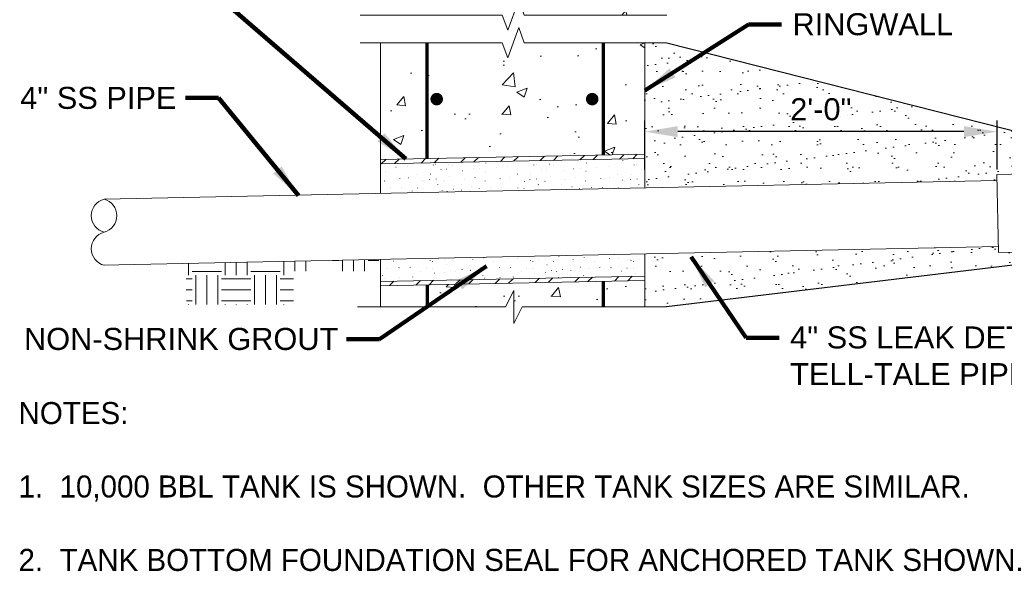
# Model space of a CAD drawing. Header units: inches. Extents: x -617 to 0, y -88 to 191.
# Tile 8 of 10: x -139 to -72, y 88 to 125. Entities that reach past the tile are written whole.
import ezdxf

# ---------------------------------------------------------------- set-up
doc = ezdxf.new("R2010")
doc.units = ezdxf.units.IN
doc.header["$MEASUREMENT"] = 0
doc.layers.get('DefPoints').update_dxf_attribs({"lineweight": 0})
for name, color, linetype, lineweight in [('G-ANNO-DIMS', 2, 'Continuous', 0), ('G-ANNO-MASK', 1, 'Continuous', 0), ('G-ANNO-NOTE', 4, 'Continuous', 30), ('G-ANNO-PATT', 250, 'Continuous', 0), ('G-ANNO-TEXT', 2, 'Continuous', 30), ('M-DETL-LGHT', 3, 'Continuous', 0), ('M-DETL-MEDM', 5, 'Continuous', 0), ('M-DETL-MLGT', 2, 'Continuous', 0), ('S-REIN-RBAR', 1, 'Continuous', 70), ('S-SECT-PATT', 250, 'Continuous', 0)]:
    doc.layers.add(name, color=color, linetype=linetype, lineweight=lineweight)
doc.layers.add('G-ANNO-NPLT', color=1, linetype='Continuous', lineweight=0, plot=False)
doc.styles.add("AEC_AC_05ArchDims-CC_1_1'", font='arial.ttf', dxfattribs={"height": 1.5})
doc.styles.add("AEC_AC_44Text-LeftTop_1_1'", font='arial.ttf', dxfattribs={"height": 1.5})
doc.dimstyles.new("AEC_AC_05_Arch-Dims_1_1'", dxfattribs={"dimtxt": 1.5, "dimasz": 2.25, "dimexe": 0.75, "dimexo": 0.75, "dimgap": 0.75, "dimtad": 1, "dimdec": 4, "dimzin": 15, "dimdsep": 46, "dimlunit": 4, "dimtxsty": "AEC_AC_05ArchDims-CC_1_1'", "dimcen": 0.09, "dimclrd": 256, "dimclre": 256, "dimazin": 2, "dimtfac": 0.7, "dimtdec": 4, "dimtix": 1, "dimtmove": 1, "dimatfit": 3, "dimfxl": 1, "dimfrac": 1, "dimtolj": 1, "dimtzin": 15, "dimlwd": 30, "dimlwe": 30, "dimarcsym": 0})
doc.dimstyles.new("AEC_AC_44_Notes_1_1'", dxfattribs={"dimtxt": 1.5, "dimasz": 2.25, "dimexe": 0.75, "dimexo": 0.75, "dimgap": 0.75, "dimtad": 1, "dimjust": 1, "dimdec": 3, "dimzin": 15, "dimdsep": 46, "dimlunit": 5, "dimtxsty": "AEC_AC_44Text-LeftTop_1_1'", "dimcen": 0.09, "dimclrd": 256, "dimclre": 256, "dimazin": 2, "dimtfac": 0.7, "dimtdec": 3, "dimtmove": 1, "dimatfit": 1, "dimfxl": 1, "dimfrac": 1, "dimtolj": 1, "dimtzin": 15, "dimlwd": 30, "dimlwe": 30, "dimarcsym": 0})

# ---------------------------------------------------------------- blocks, each defined once
blk = doc.blocks.new('*D127')
at = {"layer": 'DefPoints', "color": 0, "transparency": 16777216}
for p in [(-96.491, 117.481), (-96.491, 114.151), (-72.486, 114.151)]:
    blk.add_point(p, dxfattribs=at)
at = {"layer": 'G-ANNO-DIMS', "lineweight": 30, "transparency": 16777216}
for p, q in [((-96.491, 114.901), (-96.491, 118.231)), ((-72.486, 114.901), (-72.486, 118.231)), ((-74.736, 117.481), (-94.241, 117.481))]:
    blk.add_line(p, q, dxfattribs=at)
at = {"layer": 'G-ANNO-DIMS', "transparency": 16777216}
for points in [[(-94.241, 117.856), (-94.241, 117.106), (-96.491, 117.481)], [(-74.736, 117.856), (-74.736, 117.106), (-72.486, 117.481)]]:
    blk.add_solid(points, dxfattribs=at)
at = {"layer": 'G-ANNO-DIMS', "color": 0, "lineweight": 30, "transparency": 16777216, "insert": (-84.489, 118.997), "char_height": 1.5, "attachment_point": 5, "style": "AEC_AC_05ArchDims-CC_1_1'"}
blk.add_mtext('\\A1;2\'-0"', dxfattribs=at)

msp = doc.modelspace()

# ---------------------------------------------------------------- hatches: boundary and pattern name
at = {"layer": 'G-ANNO-PATT'}
h = msp.add_hatch(dxfattribs=at)
h.set_pattern_fill('AR-CONC', color=256, style=0, pattern_type=2)
h.set_pattern_definition([(50, (-106.8166, 133.3114), (7.1726, -0.6275), [0.75, -8.25]), (355, (-106.8166, 133.3114), (-1.3875, 7.522), [0.6, -6.6]), (100.45, (-106.219, 133.259), (5.785, 6.8944), [0.6374, -7.0114]), (46.184, (-106.8166, 135.311), (10.6724, -1.655), [1.125, -12.375]), (96.636, (-105.927, 135.173), (9.3466, 9.741), [0.956, -10.517]), (351.18, (-106.817, 135.311), (9.347, 9.741), [0.9, -9.9]), (21, (-105.8166, 134.8114), (5.969, -4.0262), [0.75, -8.25]), (326, (-105.8166, 134.8114), (2.433, 7.2515), [0.6, -6.6]), (71.45, (-105.319, 134.476), (8.4022, 3.2253), [0.6374, -7.0114]), (37.5, (-106.8166, 133.3114), (0.1216, 3.32894), [0, -6.52, 0, -6.7, 0, -6.625]), (7.5, (-106.8166, 133.3114), (2.6307, 3.9441), [0, -3.82, 0, -6.37, 0, -2.525]), (327.5, (-109.0466, 133.3114), (5.33822, -0.22555), [0, -2.5, 0, -7.8, 0, -10.35]), (317.5, (-110.0466, 133.3114), (5.8319, 1.001), [0, -3.25, 0, -5.18, 0, -7.35])])
h.paths.add_polyline_path([(-96.31696, 142.50393), (-114.31035, 143.44569), (-114.31035, 143.29454), (-114.31035, 140.56575), (-114.31035, 135.86826), (-114.31035, 125.42052), (-106.19665, 125.42052), (-105.82165, 124.39022), (-105.07165, 126.45083), (-104.69665, 125.42052), (-96.31035, 125.42052), (-96.31023, 135.68319), (-96.31035, 135.68319), (-96.31035, 141.58223), (-96.31035, 142.06915), (-96.3103, 142.06915), (-96.31025, 142.50393)])
h = msp.add_hatch(dxfattribs=at)
h.set_pattern_fill('AR-CONC', color=256, style=0, pattern_type=2)
h.set_pattern_definition([(50, (-106.212, 118.669), (7.1726, -0.6275), [0.75, -8.25]), (355, (-106.212, 118.669), (-1.3875, 7.522), [0.6, -6.6]), (100.45, (-105.614, 118.617), (5.785, 6.8944), [0.6374, -7.0114]), (46.18, (-106.212, 120.669), (10.6724, -1.655), [1.125, -12.375]), (96.64, (-105.322, 120.531), (9.347, 9.741), [0.956, -10.517]), (351.18, (-106.212, 120.669), (9.347, 9.741), [0.9, -9.9]), (21, (-105.212, 120.169), (5.969, -4.0262), [0.75, -8.25]), (326, (-105.212, 120.169), (2.433, 7.2515), [0.6, -6.6]), (71.45, (-104.714, 119.834), (8.4022, 3.2253), [0.6374, -7.0114]), (37.5, (-106.2117, 118.6692), (0.1216, 3.32894), [0, -6.52, 0, -6.7, 0, -6.625]), (7.5, (-106.2117, 118.6692), (2.6307, 3.9441), [0, -3.82, 0, -6.37, 0, -2.525]), (327.5, (-108.4417, 118.6692), (5.3382, -0.22555), [0, -2.5, 0, -7.8, 0, -10.35]), (317.5, (-109.4417, 118.669), (5.8319, 1.001), [0, -3.25, 0, -5.18, 0, -7.35])])
h.paths.add_polyline_path([(-104.69665, 123.5394), (-105.07165, 124.5697), (-105.82165, 122.50909), (-106.19665, 123.5394), (-114.49109, 123.5394), (-114.49109, 115.58832), (-96.49109, 115.94966), (-96.49109, 123.5394)])
at = {"layer": 'G-ANNO-PATT', "lineweight": 13}
h = msp.add_hatch(dxfattribs=at)
h.set_pattern_fill('AR-SAND', color=256, style=0, pattern_type=2)
h.set_pattern_definition([(37.5, (-88.5332, 117.82), (-0.06299, 1.92682), [0, -1.52, 0, -1.7, 0, -1.625]), (7.5, (-88.5332, 117.82), (1.76978, 2.82215), [0, -0.82, 0, -1.37, 0, -0.525]), (327.5, (-89.7632, 117.82), (3.11414, 0.00566), [0, -0.5, 0, -1.8, 0, -2.35]), (317.5, (-89.7632, 117.82), (3.00613, 0.87768), [0, -0.25, 0, -1.18, 0, -1.35])])
h.paths.add_polyline_path([(-72.49109, 114.15119), (-72.49109, 114.1512), (-72.49944, 114.57184), (-68.40033, 114.65318), (-68.39131, 114.1984), (-58.93136, 114.39042), (-94.98112, 123.5394), (-96.49109, 123.5394), (-96.49109, 115.94966), (-96.49109, 115.6496), (-96.49109, 113.64937), (-96.49108, 113.64895)])
at = {"layer": 'G-ANNO-PATT'}
h = msp.add_hatch(dxfattribs=at)
h.set_pattern_fill('ANSI32', color=256, pattern_type=2)
h.set_pattern_definition([(45, (-2654.6213, -3177.9611), (-1.3258252, 1.3258252), []), (45, (-2653.7374, -3177.9611), (-1.3258252, 1.3258252), [])])
h.paths.add_polyline_path([(-96.49109, 115.94966), (-114.49109, 115.58832), (-114.49109, 115.28826), (-96.49109, 115.6496)])
at = {"layer": 'G-ANNO-PATT', "lineweight": 13}
h = msp.add_hatch(dxfattribs=at)
h.set_pattern_fill('AR-SAND', color=256, style=0, pattern_type=2)
h.set_pattern_definition([(37.5, (-92.525, 107.0501), (-0.06299, 1.926824), [0, -1.52, 0, -1.7, 0, -1.625]), (7.5, (-92.525, 107.05), (1.76978, 2.82215), [0, -0.82, 0, -1.37, 0, -0.525]), (327.5, (-93.755, 107.0501), (3.11414, 0.00566), [0, -0.5, 0, -1.8, 0, -2.35]), (317.5, (-93.755, 107.05), (3.00613, 0.87768), [0, -0.25, 0, -1.18, 0, -1.35])])
h.paths.add_polyline_path([(-96.49179, 109.1493), (-96.49179, 107.64869), (-96.49179, 107.34875), (-96.48577, 107.34875), (-96.49179, 107.34863), (-96.49179, 105.54186), (-95.00981, 105.54186), (-58.93136, 109.88741), (-68.30199, 109.69716), (-68.29455, 109.32191), (-72.39365, 109.24058), (-72.40184, 109.653)])
at = {"layer": 'G-ANNO-PATT'}
h = msp.add_hatch(dxfattribs=at)
h.set_pattern_fill('EARTH', color=256, style=0, pattern_type=2)
h.set_pattern_definition([(0, (-3895.3425, -3900.059), (2.000004, 2.000004), [2.000004, -2.000004]), (0, (-3895.3425, -3899.309), (2.000004, 2.000004), [2.000004, -2.000004]), (0, (-3895.3425, -3898.559), (2.000004, 2.000004), [2.000004, -2.000004]), (90, (-3895.0925, -3898.309), (-2.000004, 2.000004), [2.000004, -2.000004]), (90, (-3894.3425, -3898.309), (-2.000004, 2.000004), [2.000004, -2.000004]), (90, (-3893.5925, -3898.309), (-2.000004, 2.000004), [2.000004, -2.000004])])
h.paths.add_polyline_path([(-120.42075, 107.98488), (-114.49179, 107.98488), (-114.49179, 108.21992), (-114.61872, 108.21992), (-114.61503, 108.76335), (-127.76369, 108.50246), (-127.70784, 105.67811), (-120.42075, 105.67811)])
h = msp.add_hatch(dxfattribs=at)
h.set_pattern_fill('ANSI32', color=256, pattern_type=2)
h.set_pattern_definition([(45, (-2654.6213, -3177.965), (-1.3258252, 1.3258252), []), (45, (-2653.7374, -3177.965), (-1.3258252, 1.3258252), [])])
h.paths.add_polyline_path([(-96.49179, 107.34863), (-96.49179, 107.64869), (-114.49179, 107.28735), (-114.49179, 106.98729)])
h = msp.add_hatch(dxfattribs=at)
h.set_pattern_fill('AR-CONC', color=256, style=0, pattern_type=2)
h.set_pattern_definition([(50, (-102.842, 106.2793), (7.1726, -0.6275), [0.75, -8.25]), (355, (-102.842, 106.279), (-1.3875, 7.522), [0.6, -6.6]), (100.45, (-102.2444, 106.227), (5.785, 6.8944), [0.6374, -7.0114]), (46.184, (-102.842, 108.279), (10.6724, -1.655), [1.125, -12.375]), (96.64, (-101.953, 108.141), (9.347, 9.741), [0.956, -10.517]), (351.18, (-102.842, 108.279), (9.347, 9.741), [0.9, -9.9]), (21, (-101.842, 107.7793), (5.969, -4.0262), [0.75, -8.25]), (326, (-101.842, 107.779), (2.433, 7.2515), [0.6, -6.6]), (71.45, (-101.345, 107.444), (8.4022, 3.2253), [0.6374, -7.0114]), (37.5, (-102.842, 106.2793), (0.1216, 3.32894), [0, -6.52, 0, -6.7, 0, -6.625]), (7.5, (-102.842, 106.2793), (2.6307, 3.9441), [0, -3.82, 0, -6.37, 0, -2.525]), (327.5, (-105.072, 106.2793), (5.3382, -0.22555), [0, -2.5, 0, -7.8, 0, -10.35]), (317.5, (-106.072, 106.2793), (5.8319, 1.001), [0, -3.25, 0, -5.18, 0, -7.35])])
h.paths.add_polyline_path([(-114.49179, 106.98729), (-114.49179, 105.54186), (-105.97322, 105.54186), (-105.41031, 106.66667), (-105.41031, 104.41705), (-104.84841, 105.54186), (-96.49179, 105.54186), (-96.49179, 107.34863)])

# ---------------------------------------------------------------- linework, layer by layer
at = {"layer": 'G-ANNO-MASK'}
for p, q in [((-105.97322, 105.54186), (-105.41031, 106.66667)), ((-105.41031, 106.66667), (-105.41031, 104.41705)), ((-116.05174, 105.54186), (-105.97322, 105.54186)), ((-105.41031, 104.41705), (-104.84841, 105.54186)), ((-104.84841, 105.54186), (-95.00981, 105.54186))]:
    msp.add_line(p, q, dxfattribs=at)
at = {"layer": 'G-ANNO-MASK', "linetype": 'Continuous', "flags": 128}
for points in [[(-115.87639, 125.42052), (-106.19665, 125.42052), (-105.82165, 124.39022), (-105.07165, 126.45083), (-104.69665, 125.42052), (-94.98112, 125.42052)], [(-115.87639, 123.5394), (-106.19665, 123.5394), (-105.82165, 122.50909), (-105.07165, 124.5697), (-104.69665, 123.5394), (-94.98112, 123.5394)]]:
    msp.add_lwpolyline(points, dxfattribs=at)
at = {"layer": 'G-ANNO-NPLT', "linetype": 'Continuous', "lineweight": 30}
for p, q in [((-94.98112, 123.5394), (-58.93136, 114.39042)), ((-58.93136, 109.88741), (-95.00981, 105.54186))]:
    msp.add_line(p, q, dxfattribs=at)
at = {"layer": 'M-DETL-LGHT'}
for p, q in [((-96.49109, 115.94966), (-114.49711, 115.5882)), ((-96.49109, 115.6496), (-114.49109, 115.28826)), ((-96.49179, 107.64869), (-114.49179, 107.28735)), ((-96.48577, 107.34875), (-114.49179, 106.98729))]:
    msp.add_line(p, q, dxfattribs=at)
at = {"layer": 'M-DETL-MEDM'}
for p, q in [((-72.48614, 114.1513), (-133.32762, 112.87808)), ((-68.40033, 114.65318), (-72.49944, 114.57184)), ((-72.49944, 114.57184), (-72.39365, 109.24058)), ((-72.40184, 109.653), (-133.41876, 108.37719)), ((-68.29455, 109.32191), (-72.39365, 109.24058))]:
    msp.add_line(p, q, dxfattribs=at)
for centre, start, end in [((-133.03847, 111.75333), 104.4174361, 255.5825556), ((-133.03847, 111.75333), 104.4174361, 255.5825556), ((-133.61677, 111.75333), 284.4174333, 75.5825528), ((-133.61677, 111.75333), 284.4174333, 75.5825528), ((-133.03847, 109.50383), 104.4174361, 255.5825556), ((-133.03847, 109.50383), 104.4174361, 255.5825556)]:
    msp.add_arc(centre, 1.16131, start, end, dxfattribs=at)
at = {"layer": 'M-DETL-MLGT'}
for p, q in [((-114.49109, 113.28804), (-114.49109, 123.5394)), ((-96.49109, 113.64937), (-96.49109, 123.5394)), ((-114.49179, 105.54186), (-114.49179, 108.77295)), ((-96.49179, 105.54186), (-96.49179, 109.14934))]:
    msp.add_line(p, q, dxfattribs=at)
at = {"layer": 'S-REIN-RBAR'}
for p, q in [((-111.31035, 107.05116), (-111.31035, 105.54186)), ((-99.31035, 107.29205), (-99.31035, 105.54186))]:
    msp.add_line(p, q, dxfattribs=at)
at = {"layer": 'S-REIN-RBAR', "flags": 128}
for points in [[(-111.31035, 115.65217), (-111.31035, 123.5394)], [(-99.31035, 123.5394), (-99.31035, 115.89306)]]:
    msp.add_lwpolyline(points, dxfattribs=at)
at = {"layer": 'S-REIN-RBAR', "const_width": 0.42588, "flags": 128}
for points in [[(-110.66551, 119.90797, -1), (-110.66551, 119.48208, -1), (-110.66551, 119.90797)], [(-100.06663, 119.90797, 1), (-100.06663, 119.48208, 1), (-100.06663, 119.90797)]]:
    msp.add_lwpolyline(points, format="xyb", dxfattribs=at)
at = {"layer": 'S-SECT-PATT', "color": 2, "linetype": 'Continuous', "lineweight": 13}
msp.add_line((-97.98326, 115.53269), (-97.99005, 115.52599), dxfattribs=at)
at = {"layer": 'S-SECT-PATT', "lineweight": 13}
for p, q in [((-114.17804, 114.79952), (-114.18473, 114.79273)), ((-113.43522, 115.06103), (-113.44202, 115.05434)), ((-112.65107, 115.08859), (-112.65786, 115.0819)), ((-110.89034, 115.21241), (-110.89713, 115.20572)), ((-110.73237, 115.2693), (-110.73916, 115.26261)), ((-110.36761, 114.90966), (-110.3744, 114.90286)), ((-110.00196, 114.93712), (-110.00875, 114.93042)), ((-109.82981, 115.2693), (-109.8366, 115.26261)), ((-109.56662, 115.19401), (-109.57331, 115.18731)), ((-108.88965, 114.81763), (-108.89635, 114.81093)), ((-108.17243, 114.9509), (-108.17922, 114.9442)), ((-107.72381, 114.96822), (-107.7306, 114.96143)), ((-107.33335, 114.79952), (-107.34005, 114.79273)), ((-107.30579, 115.35011), (-107.31259, 115.34342)), ((-106.59054, 115.06103), (-106.59733, 115.05434)), ((-105.80639, 115.08859), (-105.81318, 115.0819)), ((-104.04566, 115.21241), (-104.05245, 115.20572)), ((-103.88768, 115.2693), (-103.89448, 115.26261)), ((-103.52292, 114.90966), (-103.52971, 114.90286)), ((-103.15727, 114.93712), (-103.16406, 114.93042)), ((-102.98513, 115.2693), (-102.99192, 115.26261)), ((-102.72194, 115.19401), (-102.72863, 115.18731)), ((-102.04497, 114.81763), (-102.05166, 114.81093)), ((-101.32774, 114.9509), (-101.33454, 114.9442)), ((-100.87912, 114.96822), (-100.88591, 114.96143)), ((-100.48867, 114.79952), (-100.49536, 114.79273)), ((-100.46111, 115.35011), (-100.4679, 115.34342)), ((-99.74585, 115.06103), (-99.75265, 115.05434)), ((-98.9617, 115.08859), (-98.96849, 115.0819)), ((-97.20097, 115.21241), (-97.20776, 115.20572)), ((-97.043, 115.2693), (-97.04979, 115.26261)), ((-96.67824, 114.90966), (-96.68503, 114.90286)), ((-114.2055, 114.12501), (-114.21229, 114.11822)), ((-113.17381, 114.30395), (-113.1806, 114.29725)), ((-112.56859, 114.33151), (-112.57538, 114.32471)), ((-112.01111, 114.59184), (-112.0178, 114.58515)), ((-111.70196, 114.18003), (-111.70875, 114.17334)), ((-111.5369, 114.09076), (-111.54369, 114.08397)), ((-111.15176, 114.23505), (-111.15855, 114.22836)), ((-111.09674, 114.59302), (-111.10343, 114.58623)), ((-110.69772, 114.26261), (-110.70452, 114.25592)), ((-110.17509, 114.15247), (-110.18178, 114.14578)), ((-110.12578, 114.09745), (-110.13257, 114.09076)), ((-109.7681, 114.42777), (-109.77489, 114.42107)), ((-108.79142, 114.24883), (-108.79822, 114.24214)), ((-108.04861, 114.35897), (-108.0554, 114.35227)), ((-107.36081, 114.12501), (-107.36761, 114.11822)), ((-106.32912, 114.30395), (-106.33591, 114.29725)), ((-105.72391, 114.33151), (-105.7307, 114.32471)), ((-105.16642, 114.59184), (-105.17312, 114.58515)), ((-104.85727, 114.18003), (-104.86406, 114.17334)), ((-104.69221, 114.09076), (-104.699, 114.08397)), ((-104.30707, 114.23505), (-104.31387, 114.22836)), ((-104.25205, 114.59302), (-104.25875, 114.58623)), ((-103.85304, 114.26261), (-103.85983, 114.25592)), ((-103.3304, 114.15247), (-103.33709, 114.14578)), ((-103.28109, 114.09745), (-103.28788, 114.09076)), ((-102.92341, 114.42777), (-102.9302, 114.42107)), ((-101.94674, 114.24883), (-101.95353, 114.24214)), ((-101.20392, 114.35897), (-101.21072, 114.35227)), ((-100.51613, 114.12501), (-100.52292, 114.11822)), ((-99.48444, 114.30395), (-99.49123, 114.29725)), ((-98.87922, 114.33151), (-98.88601, 114.32471)), ((-98.32174, 114.59184), (-98.32843, 114.58515)), ((-98.01259, 114.18003), (-98.01938, 114.17334)), ((-97.84753, 114.09076), (-97.85432, 114.08397)), ((-97.46239, 114.23505), (-97.46918, 114.22836)), ((-97.40737, 114.59302), (-97.41406, 114.58623)), ((-97.00835, 114.26261), (-97.01515, 114.25592)), ((-96.49109, 114.1471), (-96.49241, 114.14578)), ((-113.81633, 113.68259), (-113.82312, 113.6758)), ((-113.06416, 113.68259), (-113.07095, 113.6758)), ((-112.33473, 113.44381), (-112.34152, 113.43702)), ((-111.97351, 113.64489), (-111.9802, 113.6382)), ((-111.55973, 113.60729), (-111.56652, 113.6005)), ((-110.58198, 113.87068), (-110.58877, 113.86399)), ((-110.28513, 113.48505), (-110.29182, 113.47836)), ((-109.9427, 113.4191), (-109.9495, 113.41231)), ((-109.52902, 113.5696), (-109.53572, 113.5629)), ((-108.99772, 113.8567), (-109.00452, 113.85001)), ((-108.95648, 113.49883), (-108.96328, 113.49214)), ((-108.28788, 113.72019), (-108.29467, 113.7134)), ((-107.77351, 113.62275), (-107.7803, 113.61595)), ((-106.97164, 113.68259), (-106.97843, 113.6758)), ((-106.21948, 113.68259), (-106.22627, 113.6758)), ((-105.12883, 113.64489), (-105.13552, 113.6382)), ((-104.71505, 113.60729), (-104.72184, 113.6005)), ((-103.73729, 113.87068), (-103.74408, 113.86399)), ((-102.68434, 113.5696), (-102.69103, 113.5629)), ((-102.15304, 113.8567), (-102.15983, 113.85001)), ((-101.4432, 113.72019), (-101.44999, 113.7134)), ((-100.92883, 113.62275), (-100.93562, 113.61595)), ((-100.12696, 113.68259), (-100.13375, 113.6758)), ((-99.37479, 113.68259), (-99.38158, 113.6758)), ((-98.28414, 113.64489), (-98.29083, 113.6382)), ((-96.89261, 113.87068), (-96.8994, 113.86399)), ((-111.11209, 108.72105), (-111.11888, 108.71436)), ((-110.56189, 108.77607), (-110.56868, 108.76938)), ((-110.10786, 108.80363), (-110.11465, 108.79694)), ((-109.58522, 108.69349), (-109.59191, 108.6868)), ((-108.20156, 108.78985), (-108.20835, 108.78316)), ((-107.45874, 108.89999), (-107.46553, 108.8933)), ((-105.73925, 108.84497), (-105.74604, 108.83828)), ((-105.13404, 108.87253), (-105.14083, 108.86574)), ((-104.2674, 108.72105), (-104.27419, 108.71436)), ((-103.71721, 108.77607), (-103.724, 108.76938)), ((-103.26317, 108.80363), (-103.26996, 108.79694)), ((-102.74053, 108.69349), (-102.74723, 108.6868)), ((-102.33354, 108.96879), (-102.34034, 108.9621)), ((-101.35687, 108.78985), (-101.36366, 108.78316)), ((-100.61406, 108.89999), (-100.62085, 108.8933)), ((-98.89457, 108.84497), (-98.90136, 108.83828)), ((-98.28935, 108.87253), (-98.29614, 108.86574)), ((-97.42272, 108.72105), (-97.42951, 108.71436)), ((-96.87252, 108.77607), (-96.87931, 108.76938)), ((-96.8175, 109.13404), (-96.82419, 109.12725)), ((-114.02833, 108.16377), (-114.03512, 108.15698)), ((-113.61563, 108.66603), (-113.62242, 108.65924)), ((-113.22646, 108.22361), (-113.23325, 108.21682)), ((-112.47429, 108.22361), (-112.48108, 108.21682)), ((-111.38364, 108.18592), (-111.39034, 108.17922)), ((-110.96986, 108.14832), (-110.97665, 108.14153)), ((-110.94703, 108.63178), (-110.95382, 108.62499)), ((-109.99211, 108.4117), (-109.9989, 108.40501)), ((-109.69526, 108.02607), (-109.70195, 108.01938)), ((-109.53591, 108.63847), (-109.5427, 108.63178)), ((-108.93915, 108.11062), (-108.94585, 108.10393)), ((-108.40786, 108.39773), (-108.41465, 108.39103)), ((-108.36661, 108.03985), (-108.37341, 108.03316)), ((-107.69801, 108.26121), (-107.7048, 108.25442)), ((-107.18364, 108.16377), (-107.19043, 108.15698)), ((-106.77095, 108.66603), (-106.77774, 108.65924)), ((-106.38177, 108.22361), (-106.38856, 108.21682)), ((-105.62961, 108.22361), (-105.6364, 108.21682)), ((-104.53896, 108.18592), (-104.54565, 108.17922)), ((-104.12518, 108.14832), (-104.13197, 108.14153)), ((-104.10234, 108.63178), (-104.10913, 108.62499)), ((-103.14742, 108.4117), (-103.15421, 108.40501)), ((-102.85057, 108.02607), (-102.85726, 108.01938)), ((-102.69122, 108.63847), (-102.69801, 108.63178)), ((-102.09447, 108.11062), (-102.10116, 108.10393)), ((-101.56317, 108.39773), (-101.56996, 108.39103)), ((-101.52193, 108.03985), (-101.52872, 108.03316)), ((-100.85333, 108.26121), (-100.86012, 108.25442)), ((-100.33896, 108.16377), (-100.34575, 108.15698)), ((-99.92626, 108.66603), (-99.93305, 108.65924)), ((-99.53709, 108.22361), (-99.54388, 108.21682)), ((-98.78492, 108.22361), (-98.79171, 108.21682)), ((-97.69427, 108.18592), (-97.70097, 108.17922)), ((-97.28049, 108.14832), (-97.28728, 108.14153)), ((-97.25766, 108.63178), (-97.26445, 108.62499)), ((-114.35471, 107.69664), (-114.3614, 107.68995)), ((-114.23463, 107.50294), (-114.24142, 107.49625)), ((-113.18876, 107.54615), (-113.19555, 107.53936)), ((-112.2862, 107.58375), (-112.29299, 107.57706)), ((-111.74486, 107.98483), (-111.75165, 107.97804)), ((-110.81947, 107.84723), (-110.82626, 107.84044)), ((-110.1049, 107.88483), (-110.11169, 107.87814)), ((-109.68148, 107.42036), (-109.68827, 107.41367)), ((-109.35284, 107.96013), (-109.35963, 107.95334)), ((-109.19201, 107.55806), (-109.1988, 107.55137)), ((-108.40786, 107.68198), (-108.41465, 107.67519)), ((-107.51002, 107.69664), (-107.51671, 107.68995)), ((-107.38994, 107.50294), (-107.39673, 107.49625)), ((-106.34408, 107.54615), (-106.35087, 107.53936)), ((-105.44152, 107.58375), (-105.44831, 107.57706)), ((-104.90018, 107.98483), (-104.90697, 107.97804)), ((-103.97478, 107.84723), (-103.98158, 107.84044)), ((-103.26022, 107.88483), (-103.26701, 107.87814)), ((-102.50815, 107.96013), (-102.51494, 107.95334)), ((-102.34732, 107.55806), (-102.35411, 107.55137)), ((-101.56317, 107.68198), (-101.56996, 107.67519)), ((-100.66534, 107.69664), (-100.67203, 107.68995)), ((-98.05549, 107.98483), (-98.06228, 107.97804)), ((-97.1301, 107.84723), (-97.13689, 107.84044))]:
    msp.add_line(p, q, dxfattribs=at)

# ---------------------------------------------------------------- texts
at = {"layer": 'G-ANNO-NOTE', "char_height": 1.5, "style": "AEC_AC_44Text-LeftTop_1_1'"}
for s, insert, attachment_point in [('RINGWALL', (-86.42005, 124.78889), 4), ('4" SS PIPE ', (-139.04115, 119.01081), 7), ('NON-SHRINK GROUT', (-138.78492, 104.11463), 1)]:
    msp.add_mtext(s, dxfattribs=dict(at, insert=insert, attachment_point=attachment_point))
at = {"layer": 'G-ANNO-NOTE', "insert": (-86.58263, 104.21784), "char_height": 1.5, "width": 24.0155192, "attachment_point": 1, "style": "AEC_AC_44Text-LeftTop_1_1'"}
msp.add_mtext('4" SS LEAK DETECTION TELL-TALE PIPE', dxfattribs=at)
at = {"layer": 'G-ANNO-TEXT', "insert": (-139.15992, 99.0671), "char_height": 1.5, "attachment_point": 1, "style": "AEC_AC_44Text-LeftTop_1_1'"}
msp.add_mtext('NOTES: \\P\\P1.  10,000 BBL TANK IS SHOWN.  OTHER TANK SIZES ARE SIMILAR.\\P\\P2.  TANK BOTTOM FOUNDATION SEAL FOR ANCHORED TANK SHOWN.', dxfattribs=at)

# ---------------------------------------------------------------- dimensions: what is measured, and where the dimension line sits
at = {"layer": 'G-ANNO-DIMS', "lineweight": 30}
dim = msp.add_linear_dim(base=(-96.49109, 117.481198), p1=(-72.486136, 114.151298), p2=(-96.49109, 114.151298), angle=180, dimstyle="AEC_AC_05_Arch-Dims_1_1'", dxfattribs=at)
dim.commit()
dim.dimension.update_dxf_attribs({"geometry": '*D127', "text_midpoint": (-84.488613, 118.997058)})

# ---------------------------------------------------------------- leaders
at = {"layer": 'G-ANNO-NOTE', "lineweight": 30, "annotation_type": 0, "has_hookline": 1}
for points, hookline_direction, text_width in [([(-112.76219, 115.62303), (-125.63045, 126.74576), (-127.88045, 126.74576)], 1, 10.44679), ([(-96.49109, 120.2729), (-89.42005, 124.78889), (-87.17005, 124.78889)], 0, 10.70566), ([(-120.08653, 113.12786), (-125.53315, 119.78653), (-127.78315, 119.78653)], 1, 10.50512), ([(-93.3221, 108.95362), (-89.58263, 103.44212), (-87.33263, 103.44212)], 0, 23.71862), ([(-107.26082, 108.30916), (-114.56198, 103.33891), (-116.81198, 103.33891)], 1, 21.21896)]:
    msp.add_leader(points, dimstyle="AEC_AC_44_Notes_1_1'", override={"dimtad": 0, "dimclrd": 0, "dimlwd": 65534}, dxfattribs=dict(at, hookline_direction=hookline_direction, text_width=text_width))

doc.saveas('drawing.dxf')
